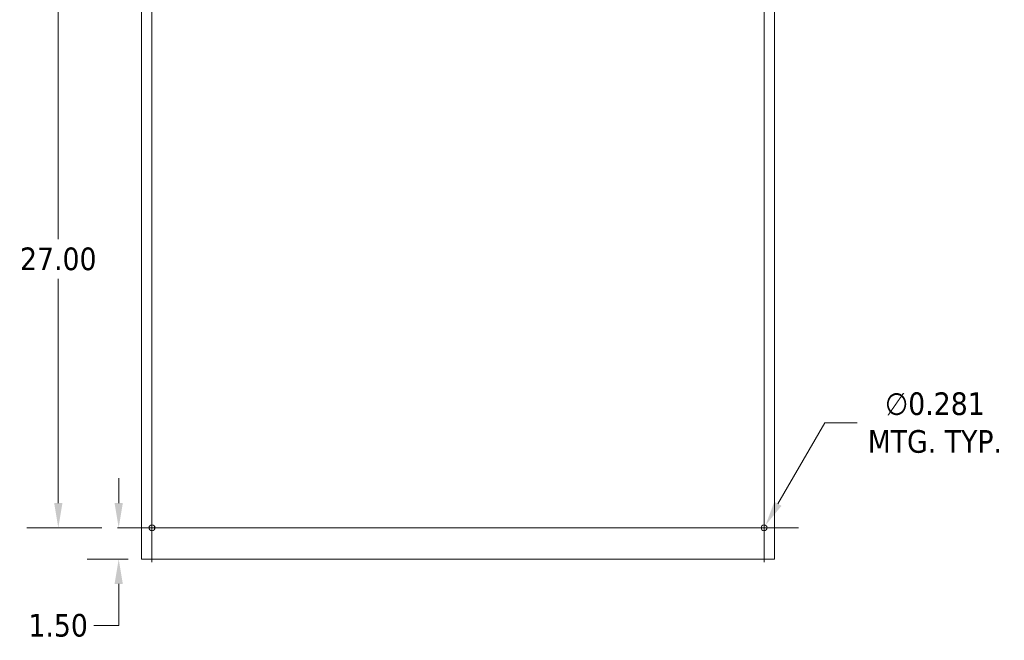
# Model space of a CAD drawing. Header units: inches. Extents: x 9 to 198, y 7 to 122.
# Tile 7 of 8: x 138 to 185, y 52 to 82. Entities that reach past the tile are written whole.
import ezdxf

# ---------------------------------------------------------------- set-up
doc = ezdxf.new("R2010")
doc.units = ezdxf.units.IN
doc.header["$LTSCALE"] = 12
doc.header["$MEASUREMENT"] = 0
for name, color, linetype, lineweight in [('Center Mark (ANSI)', 7, 'Continuous', 5), ('Centerline (ANSI)', 7, 'Continuous', 5), ('Dimension (ANSI)', 7, 'Continuous', 5), ('Visible (ANSI)', 7, 'Continuous', 5)]:
    doc.layers.add(name, color=color, linetype=linetype, lineweight=lineweight)
doc.styles.add('ROMANS', font='tahoma.ttf')
doc.dimstyles.new('Default (ANSI)', dxfattribs={"dimscale": 12, "dimtxt": 0.09, "dimasz": 0.098425, "dimexe": 0.125, "dimexo": 0.0625, "dimgap": 0.031496, "dimtad": 0, "dimtih": 1, "dimtoh": 1, "dimrnd": 1e-08, "dimzin": 0, "dimdsep": 46, "dimtxsty": 'ROMANS', "dimcen": 0.09, "dimdle": 0.393701, "dimclrd": 256, "dimclre": 256, "dimclrt": 256, "dimadec": 0, "dimazin": 0, "dimtfac": 1.111111, "dimtofl": 0, "dimtmove": 0, "dimatfit": 3, "dimfxl": 0, "dimtolj": 1, "dimtzin": 0, "dimlwd": -1, "dimlwe": -1, "dimarcsym": 0})

# ---------------------------------------------------------------- blocks, each defined once
blk = doc.blocks.new('*D9')
at = {"layer": 'Defpoints', "color": 0}
for p in [(142.435, 57.377), (142.488, 57.377), (143.685, 55.877)]:
    blk.add_point(p, dxfattribs=at)
at = {"layer": 'Dimension (ANSI)'}
for p, q in [((142.488, 58.558), (142.488, 59.739)), ((143.185, 57.377), (143.988, 57.377)), ((142.935, 55.877), (140.988, 55.877)), ((142.488, 54.696), (142.488, 52.718)), ((142.488, 52.718), (141.307, 52.718))]:
    blk.add_line(p, q, dxfattribs=at)
for points in [[(142.291, 58.558), (142.685, 58.558), (142.488, 57.377)], [(142.291, 54.696), (142.685, 54.696), (142.488, 55.877)]]:
    blk.add_solid(points, dxfattribs=at)
at = {"layer": 'Dimension (ANSI)', "insert": (139.6, 52.718), "char_height": 1.08, "attachment_point": 5, "style": 'ROMANS'}
blk.add_mtext('\\A1;1.50', dxfattribs=at)
blk = doc.blocks.new('*D10')
at = {"layer": 'Defpoints', "color": 0}
for p in [(139.607, 84.377), (142.435, 84.377), (142.435, 57.377)]:
    blk.add_point(p, dxfattribs=at)
at = {"layer": 'Dimension (ANSI)'}
for p, q in [((141.685, 84.377), (138.107, 84.377)), ((139.607, 83.196), (139.607, 71.138)), ((139.607, 58.558), (139.607, 69.257)), ((141.685, 57.377), (138.107, 57.377))]:
    blk.add_line(p, q, dxfattribs=at)
for points in [[(139.41, 83.196), (139.804, 83.196), (139.607, 84.377)], [(139.41, 58.558), (139.804, 58.558), (139.607, 57.377)]]:
    blk.add_solid(points, dxfattribs=at)
at = {"layer": 'Dimension (ANSI)', "insert": (139.607, 70.197), "char_height": 1.08, "attachment_point": 5, "style": 'ROMANS'}
blk.add_mtext('\\A1;27.00', dxfattribs=at)
blk = doc.blocks.new('*D11')
at = {"layer": 'Defpoints', "color": 0}
for p in [(173.333, 57.499), (173.192, 57.255)]:
    blk.add_point(p, dxfattribs=at)
at = {"layer": 'Dimension (ANSI)'}
for p, q in [((176.156, 62.387), (173.924, 58.521)), ((177.697, 62.387), (176.156, 62.387)), ((173.263, 56.297), (173.263, 58.457)), ((172.183, 57.377), (174.343, 57.377))]:
    blk.add_line(p, q, dxfattribs=at)
blk.add_solid([(173.753, 58.62), (174.094, 58.423), (173.333, 57.499)], dxfattribs=at)
at = {"layer": 'Dimension (ANSI)', "insert": (181.406, 62.387), "char_height": 1.08, "attachment_point": 5, "style": 'ROMANS'}
blk.add_mtext('\\A1;∅0.281\\PMTG. TYP.', dxfattribs=at)

msp = doc.modelspace()

# ---------------------------------------------------------------- linework, layer by layer
at = {"layer": 'Center Mark (ANSI)', "linetype": 'Continuous'}
for p, q in [((173.26271, 55.73617), (173.26271, 59.01742)), ((142.43458, 57.3768), (145.71583, 57.3768))]:
    msp.add_line(p, q, dxfattribs=at)
at = {"layer": 'Centerline (ANSI)', "linetype": 'Continuous'}
for p, q in [((144.07521, 55.73617), (144.07521, 86.01742)), ((173.26271, 86.01742), (173.26271, 55.73617)), ((174.90333, 57.3768), (142.43458, 57.3768))]:
    msp.add_line(p, q, dxfattribs=at)
at = {"layer": 'Visible (ANSI)'}
for p, q in [((143.57521, 55.8768), (143.57521, 85.8768)), ((173.76271, 85.8768), (173.76271, 55.8768)), ((144.20021, 57.31237), (144.20021, 57.44122)), ((173.13771, 57.44122), (173.13771, 57.31237)), ((143.57521, 55.8768), (143.68456, 55.8768)), ((173.65336, 55.8768), (143.68456, 55.8768)), ((173.65336, 55.8768), (173.76271, 55.8768))]:
    msp.add_line(p, q, dxfattribs=at)
for centre in [(144.07521, 57.3768), (173.26271, 57.3768)]:
    msp.add_circle(centre, 0.14062, dxfattribs=at)

# ---------------------------------------------------------------- dimensions: what is measured, and where the dimension line sits
at = {"layer": 'Dimension (ANSI)'}
for base, p1, p2, angle, picture, middle in [((139.60685, 84.3768), (142.43458, 57.3768), (142.43458, 84.3768), 270, '*D10', (139.60685, 70.19711)), ((142.4881, 57.3768), (143.68456, 55.8768), (142.43458, 57.3768), 90, '*D9', (139.5999, 52.71836))]:
    dim = msp.add_linear_dim(base=base, p1=p1, p2=p2, angle=angle, dimstyle='Default (ANSI)', override={"dimdec": 2, "dimtp": 0, "dimtm": 0, "dimtdec": 2, "dimatfit": 1}, dxfattribs=at)
    dim.commit()
    dim.dimension.update_dxf_attribs({"geometry": picture, "text_midpoint": middle, "dimtype": 160})
dim = msp.add_diameter_dim_2p(p1=(173.1924, 57.25501), p2=(173.33302, 57.49858), text='<>\\PMTG. TYP.', dimstyle='Default (ANSI)', override={"dimdec": 3, "dimlfac": 1, "dimtp": 0, "dimtm": 0, "dimtdec": 2}, dxfattribs=at)
dim.commit()
dim.dimension.update_dxf_attribs({"geometry": '*D11', "text_midpoint": (181.40565, 62.38728), "dimtype": 163})

doc.saveas('drawing.dxf')
